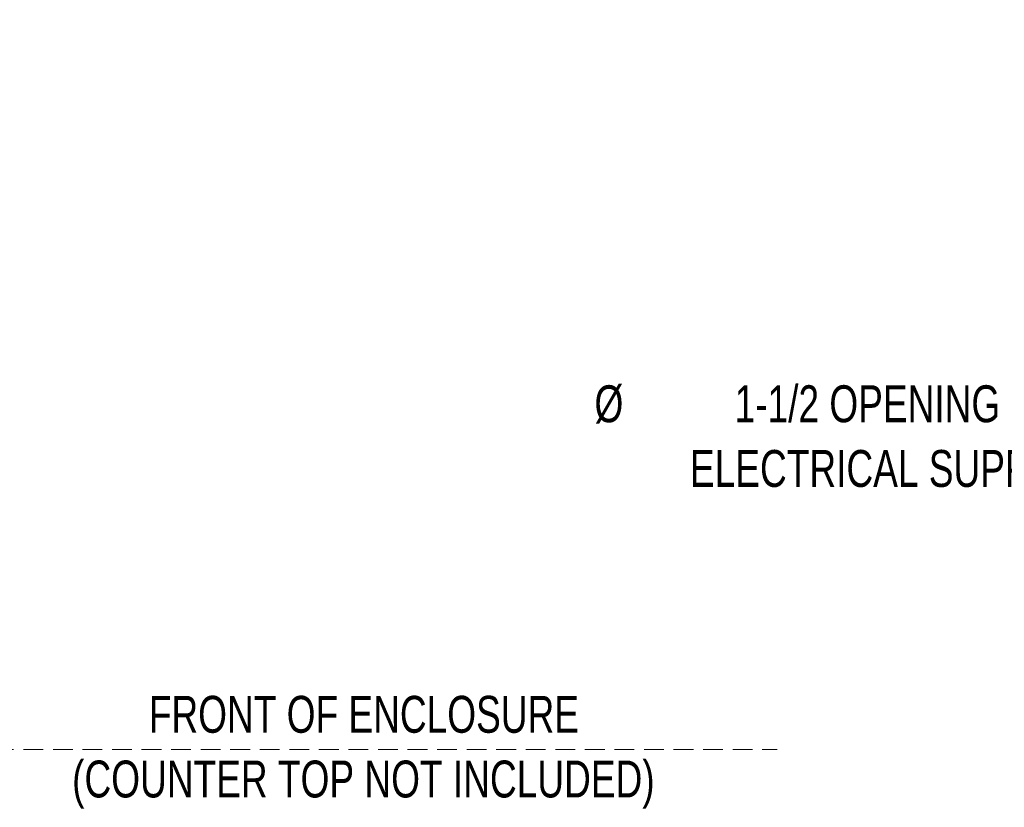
# Model space of a CAD drawing. Header units: inches. Extents: x 35 to 165, y 14 to 119.
# Tile 27 of 39: x 94 to 124, y 73 to 97. Entities that reach past the tile are written whole.
import ezdxf

# ---------------------------------------------------------------- set-up
doc = ezdxf.new("R2010")
doc.units = ezdxf.units.IN
doc.header["$LTSCALE"] = 12
doc.header["$MEASUREMENT"] = 0
doc.linetypes.add('HIDDEN', pattern=[0.075, 0.05, -0.025])
doc.layers.add('FORMAT', color=7, linetype='Continuous')
doc.styles.add('SLDTEXTSTYLE0', font='TXT', dxfattribs={"width": 0.75})
doc.dimstyles.new('SLDDIMSTYLE1', dxfattribs={"dimtxt": 1.17, "dimasz": 1.56, "dimexe": 0, "dimexo": 0.0625, "dimgap": 0.2925, "dimtad": 0, "dimtih": 1, "dimtoh": 1, "dimdec": 3, "dimrnd": 1e-09, "dimzin": 12, "dimdsep": 46, "dimlunit": 5, "dimtxsty": 'SLDTEXTSTYLE0', "dimsah": 1, "dimcen": 0.09, "dimadec": 0, "dimazin": 3, "dimtfac": 1, "dimtdec": 3, "dimtofl": 0, "dimtmove": 0, "dimatfit": 3, "dimfxl": 0, "dimfrac": 2, "dimtolj": 1, "dimtzin": 12, "dimarcsym": 0})

# ---------------------------------------------------------------- blocks, each defined once
blk = doc.blocks.new('SW_NOTE_0_1')
at = {"layer": 'FORMAT', "color": 0, "char_height": 1.125, "attachment_point": 2, "style": 'SLDTEXTSTYLE0'}
for s, insert in [('FRONT OF ENCLOSURE', (7.752, 1.45)), ('(COUNTER TOP NOT INCLUDED)', (7.736, -0.522))]:
    blk.add_mtext(s, dxfattribs=dict(at, insert=insert))
blk = doc.blocks.new('_D_6')
at = {"layer": 'FORMAT'}
for p, q in [((79.913, 97.465), (91.082, 97.465)), ((89.582, 97.465), (89.582, 87.286)), ((89.582, 75.215), (89.582, 85.394))]:
    blk.add_line(p, q, dxfattribs=at)
for points in [[(89.582, 97.465), (89.342, 95.905), (89.822, 95.905)], [(89.582, 75.215), (89.822, 76.775), (89.342, 76.775)]]:
    blk.add_solid(points, dxfattribs=at)
at = {"layer": 'FORMAT', "insert": (88.692, 86.903), "char_height": 1.17, "attachment_point": 1, "style": 'SLDTEXTSTYLE0'}
blk.add_mtext('6B', dxfattribs=at)
blk = doc.blocks.new('SW_NOTE_0_12')
at = {"layer": 'FORMAT', "color": 0, "char_height": 1.125, "attachment_point": 3, "style": 'SLDTEXTSTYLE0'}
for s, insert in [('%%c', (-14.532, 1.299)), ('1-1/2 OPENING FOR', (-0.359, 1.299)), ('ELECTRICAL SUPPLY', (-0.777, -0.673))]:
    blk.add_mtext(s, dxfattribs=dict(at, insert=insert))

msp = doc.modelspace()

# ---------------------------------------------------------------- linework, layer by layer
at = {"layer": 'FORMAT', "linetype": 'HIDDEN', "lineweight": 18}
msp.add_line((38.5628, 75.2151), (117.3189, 75.2151), dxfattribs=at)

# ---------------------------------------------------------------- block references
at = {"layer": 'FORMAT'}
for name, p in [('SW_NOTE_0_12', (127.163, 85.0216)), ('SW_NOTE_0_1', (96.9788, 75.4057))]:
    msp.add_blockref(name, p, dxfattribs=at)

# ---------------------------------------------------------------- dimensions: what is measured, and where the dimension line sits
dim = msp.add_linear_dim(base=(89.5815, 75.2151), p1=(79.3128, 97.4651), p2=(117.3189, 75.2151), angle=90, text='6B', dimstyle='SLDDIMSTYLE1', dxfattribs=at)
dim.commit()
dim.dimension.update_dxf_attribs({"geometry": '_D_6', "text_midpoint": (89.5815, 86.3401), "dimtype": 160})

doc.saveas('drawing.dxf')
